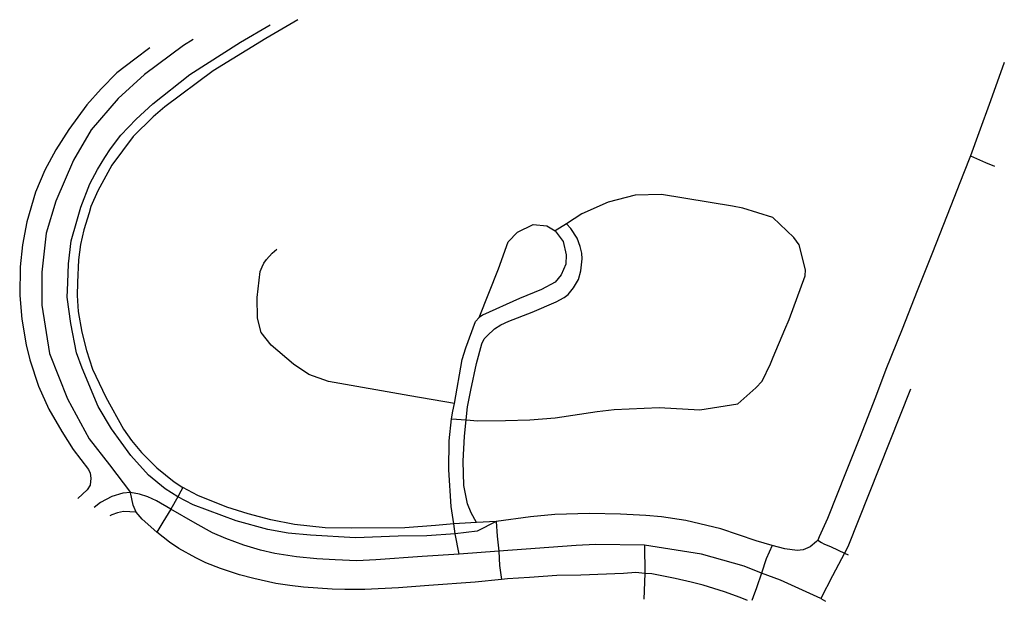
# Model space of a CAD drawing. Header units: millimetres. Extents: x 92352861 to 92618727, y 1600225111 to 1600382068.
import ezdxf

# ---------------------------------------------------------------- set-up
doc = ezdxf.new("R2010")
doc.units = ezdxf.units.MM
doc.header["$MEASUREMENT"] = 0
doc.layers.add('elveg20.v_kartverket_255_veglenke', color=10, linetype='Continuous')

msp = doc.modelspace()

# ---------------------------------------------------------------- linework, layer by layer
at = {"layer": 'elveg20.v_kartverket_255_veglenke'}
for p, q in [((92500472, 1600326990, 112280), (92497474, 1600325058, 112239)), ((92469450, 1600274393, 108939), (92473431, 1600274052, 108940)), ((92395582, 1600253318, 112340), (92393634, 1600249998, 113400)), ((92476190, 1600246414, 106600), (92470055, 1600246003, 107120)), ((92470465, 1600243311, 106960), (92470055, 1600246003, 107120)), ((92481481, 1600246630, 106179), (92476190, 1600246414, 106600)), ((92481481, 1600246630, 106179), (92481781, 1600242719, 107119)), ((92471559, 1600237870, 107829), (92470465, 1600243311, 106960)), ((92481781, 1600242719, 107119), (92482196, 1600238614, 107169)), ((92521572, 1600240278, 104139), (92521636, 1600232655, 104379)), ((92556011, 1600240145, 102219), (92554437, 1600236526, 102089)), ((92571994, 1600239773, 101289), (92575545, 1600238139, 101079)), ((92482196, 1600238614, 107169), (92471559, 1600237870, 107829)), ((92482196, 1600238614, 107169), (92482462, 1600234759, 107009)), ((92554437, 1600236526, 102089), (92553142, 1600232707, 101869)), ((92575545, 1600238139, 101079), (92576559, 1600237678, 101063)), ((92521636, 1600232655, 104379), (92521363, 1600225719, 104433)), ((92553142, 1600232707, 101869), (92551786, 1600228753, 101739)), ((92569176, 1600225888, 100539), (92570409, 1600225111, 100469))]:
    msp.add_line(p, q, dxfattribs=at)
for points in [[(92395582, 1600253318, 112340), (92392130, 1600255450, 112880), (92387644, 1600259178, 113310), (92382905, 1600264482, 113770), (92377641, 1600271660, 114420), (92374029, 1600277668, 114910), (92369717, 1600287995, 115550), (92368244, 1600292162, 115910), (92366647, 1600300045, 116500), (92365695, 1600307192, 116930), (92365815, 1600311051, 117230), (92366015, 1600316199, 117470), (92366780, 1600322395, 117930), (92368267, 1600327723, 118310), (92369376, 1600331520, 118580), (92371833, 1600337756, 118790), (92373855, 1600341632, 119230), (92375893, 1600344916, 119440), (92377408, 1600347192, 119710), (92380166, 1600350919, 119900), (92384290, 1600355256, 120340), (92388779, 1600359343, 120750), (92398829, 1600367244, 121800), (92412483, 1600375999, 122990), (92420469, 1600380653, 123704)], [(92427934, 1600382068, 124396), (92419308, 1600376969, 123680), (92405086, 1600368281, 122530), (92392040, 1600358564, 121250), (92388931, 1600355879, 120840), (92383542, 1600350579, 120090), (92377717, 1600342773, 119400), (92373935, 1600335842, 118880), (92372074, 1600331662, 118620), (92371581, 1600329984, 118490), (92370196, 1600325317, 118160), (92369266, 1600321433, 117860), (92368738, 1600317266, 117500), (92368498, 1600311126, 117090), (92368391, 1600307671, 116760), (92368645, 1600303339, 116520), (92369601, 1600297734, 116110), (92370898, 1600292834, 115830), (92372561, 1600287720, 115420), (92376138, 1600280174, 114820), (92380927, 1600271521, 114210), (92383063, 1600268505, 114000), (92385776, 1600265268, 113710), (92389877, 1600261117, 113280), (92394582, 1600257349, 112790), (92396892, 1600255848, 112600)], [(92399731, 1600376721, 122634), (92397077, 1600375134, 122399), (92386574, 1600367299, 121359), (92379466, 1600360786, 120669), (92372163, 1600352344, 119769), (92367389, 1600344131, 119429), (92362593, 1600333090, 118579), (92360041, 1600324492, 118169), (92358801, 1600313911, 117359), (92358795, 1600305031, 116929), (92360884, 1600292009, 116239), (92365732, 1600279793, 115159), (92371627, 1600268943, 114549), (92377084, 1600261900, 113989), (92382755, 1600254502, 114459)], [(92388013, 1600374500, 122098), (92383948, 1600371444, 121770), (92379097, 1600367735, 121380), (92374889, 1600363440, 121020), (92371029, 1600359060, 120540), (92366164, 1600352423, 120180), (92362592, 1600346930, 119660), (92359652, 1600341422, 119410), (92357133, 1600335482, 119070), (92354828, 1600327512, 118600), (92353580, 1600321311, 118410), (92352944, 1600315403, 118100), (92352861, 1600307610, 117570), (92353438, 1600301257, 117270), (92354575, 1600294352, 116910), (92355604, 1600290275, 116680), (92357976, 1600283196, 116180), (92360759, 1600276977, 115820), (92364259, 1600270970, 115490), (92367328, 1600266095, 115160), (92371435, 1600260711, 114660), (92371915, 1600259723, 114630), (92372075, 1600258311, 114600), (92371872, 1600256492, 114430), (92371063, 1600255173, 114430), (92368589, 1600252812, 114430)], [(92618727, 1600370548, 105260), (92615001, 1600360142, 105149), (92611837, 1600351561, 105129), (92609557, 1600345286, 105089)], [(92609557, 1600345286, 105089), (92607681, 1600340544, 105159), (92603309, 1600329323, 105049), (92599177, 1600318829, 104949), (92595185, 1600308897, 104699), (92591102, 1600298558, 104219), (92586777, 1600287670, 103909), (92583935, 1600280204, 103719), (92579644, 1600269118, 103279), (92575997, 1600260122, 102839), (92570998, 1600247423, 102319), (92568778, 1600242507, 102169), (92568344, 1600241643, 102089)], [(92609557, 1600345286, 105089), (92613663, 1600343551, 104779), (92616071, 1600342540, 104806)], [(92473431, 1600274052, 108940), (92476608, 1600273794, 108939), (92484016, 1600273915, 108639), (92490619, 1600274079, 108239), (92497493, 1600274663, 108139), (92508799, 1600276360, 107739), (92513372, 1600276882, 107539), (92525560, 1600277439, 107139), (92536529, 1600276808, 107139), (92546738, 1600278428, 107239), (92551650, 1600282683, 107239), (92553326, 1600284504, 107339), (92555603, 1600289175, 107439), (92556274, 1600291026, 107439), (92559459, 1600298466, 107839), (92560673, 1600301157, 107939), (92564952, 1600312984, 108639), (92565039, 1600314593, 108939), (92563365, 1600321290, 109439), (92561921, 1600323293, 109639), (92556228, 1600328706, 110039), (92548132, 1600331243, 110739), (92545291, 1600331745, 110939), (92526127, 1600334906, 111739), (92519025, 1600334707, 112039), (92511743, 1600332791, 112239), (92504646, 1600329686, 112339), (92500472, 1600326990, 112280)], [(92473431, 1600274052, 108940), (92473774, 1600277614, 108170), (92474650, 1600282115, 108560), (92476167, 1600289318, 109040), (92477613, 1600294551, 109340), (92478290, 1600295901, 109390), (92479093, 1600296729, 109510), (92481066, 1600298602, 109660), (92482741, 1600299722, 109710), (92484954, 1600300750, 109790), (92491270, 1600303138, 110160), (92497692, 1600305885, 110680), (92499862, 1600307090, 110830), (92500917, 1600307906, 110880), (92502412, 1600309735, 110920), (92503741, 1600311923, 111010), (92504425, 1600314307, 111090), (92504758, 1600317557, 111160), (92504660, 1600319094, 111220), (92504223, 1600320887, 111240), (92503372, 1600323142, 111586), (92501678, 1600325709, 112027), (92500472, 1600326990, 112280)], [(92476951, 1600301680, 110739), (92482136, 1600314873, 111539), (92484759, 1600322106, 111939), (92487239, 1600324767, 112139), (92491522, 1600326758, 112239), (92495155, 1600326413, 112239), (92497474, 1600325058, 112239)], [(92497474, 1600325058, 112239), (92499598, 1600322228, 112139), (92500449, 1600318594, 112139), (92500295, 1600316051, 111939), (92499087, 1600313260, 111839), (92497425, 1600311239, 111639), (92493755, 1600309276, 111439), (92487812, 1600306854, 111139), (92477806, 1600302341, 110839), (92476951, 1600301680, 110739)], [(92418298, 1600315385, 113470), (92418781, 1600316335, 113680), (92419466, 1600317369, 113860), (92421025, 1600319044, 114050), (92422252, 1600320126, 114240)], [(92470267, 1600278456, 109240), (92458179, 1600280581, 108700), (92436265, 1600284446, 109350), (92430976, 1600286331, 109500), (92426758, 1600289081, 109750), (92420785, 1600294254, 110350), (92418023, 1600297671, 110700), (92417104, 1600301515, 111200), (92416963, 1600307062, 112150), (92417820, 1600314156, 113300), (92418298, 1600315385, 113470)], [(92470267, 1600278456, 109240), (92472338, 1600290331, 110039), (92473317, 1600293507, 110239), (92475924, 1600300605, 110639), (92476951, 1600301680, 110739)], [(92593380, 1600282318, 102846), (92576513, 1600239834, 101339), (92575545, 1600238139, 101079)], [(92469450, 1600274393, 108939), (92469809, 1600276423, 109039), (92470267, 1600278456, 109240)], [(92470055, 1600246003, 107120), (92469411, 1600250738, 107939), (92468716, 1600260611, 108339), (92468867, 1600268439, 108839), (92469450, 1600274393, 108939)], [(92476190, 1600246414, 106600), (92474807, 1600248973, 106790), (92473806, 1600251378, 107000), (92472806, 1600256329, 107250), (92472650, 1600262962, 107580), (92472960, 1600269669, 107940), (92473431, 1600274052, 108940)], [(92396892, 1600255848, 112600), (92396395, 1600254790, 112600), (92395582, 1600253318, 112340)], [(92470055, 1600246003, 107120), (92465125, 1600245556, 107170), (92456873, 1600244905, 107950), (92442417, 1600244820, 108920), (92435381, 1600244976, 109300), (92427044, 1600245803, 109980), (92420698, 1600247120, 110470), (92414512, 1600248709, 111060), (92408754, 1600250499, 111550), (92400942, 1600253697, 112250), (92396892, 1600255848, 112600)], [(92382755, 1600254502, 114459), (92380703, 1600254328, 114609), (92377719, 1600253436, 114709), (92374702, 1600251741, 114849), (92373000, 1600250463, 114885)], [(92384353, 1600249173, 114350), (92383501, 1600251037, 114339), (92382755, 1600254502, 114459)], [(92393634, 1600249998, 113400), (92389823, 1600252184, 113759), (92387490, 1600253314, 113999), (92385235, 1600254018, 114159), (92382755, 1600254502, 114459)], [(92470465, 1600243311, 106960), (92462787, 1600242769, 107270), (92455090, 1600242670, 107840), (92443512, 1600242220, 108920), (92431393, 1600242995, 109670), (92425352, 1600243536, 110110), (92419820, 1600244466, 110470), (92411350, 1600246796, 111230), (92399695, 1600251171, 112270), (92395582, 1600253318, 112340)], [(92393634, 1600249998, 113400), (92391478, 1600246488, 113067), (92389853, 1600243803, 112840)], [(92471559, 1600237870, 107829), (92461527, 1600237165, 108509), (92449012, 1600236264, 109419), (92443895, 1600236064, 109939), (92438087, 1600236287, 110219), (92433087, 1600236546, 110489), (92427593, 1600237142, 110869), (92421748, 1600238034, 111319), (92417917, 1600238917, 111569), (92413351, 1600240289, 111769), (92408568, 1600242027, 112109), (92404959, 1600243617, 112449), (92400285, 1600246235, 112909), (92393634, 1600249998, 113400)], [(92384353, 1600249173, 114350), (92380874, 1600249339, 113690), (92379307, 1600248968, 113850), (92377708, 1600248474, 113960), (92377223, 1600248214, 114026)], [(92389853, 1600243803, 112840), (92385898, 1600247307, 113875), (92384353, 1600249173, 114350)], [(92556011, 1600240145, 102219), (92551758, 1600241409, 102479), (92542139, 1600244651, 103129), (92532756, 1600246957, 103659), (92526132, 1600247944, 104139), (92521939, 1600248291, 104399), (92515118, 1600248653, 104889), (92506748, 1600248815, 105479), (92497370, 1600248496, 106029), (92490820, 1600247865, 106469), (92481481, 1600246630, 106179)], [(92481481, 1600246630, 106179), (92476433, 1600244014, 106561), (92470465, 1600243311, 106960)], [(92482929, 1600230983, 107199), (92475854, 1600230245, 107709), (92463320, 1600229333, 108669), (92455132, 1600228767, 109299), (92446042, 1600228338, 109999), (92440693, 1600228302, 110319), (92437238, 1600228410, 110539), (92429514, 1600228939, 111149), (92425837, 1600229341, 111379), (92422037, 1600229936, 111649), (92416052, 1600231239, 112099), (92412171, 1600232278, 112339), (92407079, 1600233995, 112689), (92403115, 1600235500, 113069), (92400385, 1600236831, 113289), (92395809, 1600239345, 113679), (92393282, 1600241062, 113335), (92389853, 1600243803, 112840)], [(92521572, 1600240278, 104139), (92508319, 1600240447, 105239), (92503127, 1600240182, 105739), (92482196, 1600238614, 107169)], [(92553142, 1600232707, 101869), (92548522, 1600234557, 102139), (92536965, 1600237853, 103139), (92521572, 1600240278, 104139)], [(92568344, 1600241643, 102089), (92567990, 1600241218, 102089), (92566314, 1600239788, 101949), (92564433, 1600239024, 101939), (92562804, 1600238819, 101929), (92559455, 1600239265, 101969), (92556011, 1600240145, 102219)], [(92568344, 1600241643, 102089), (92569344, 1600241013, 101989), (92570022, 1600240640, 101899), (92571994, 1600239773, 101289)], [(92575545, 1600238139, 101079), (92572360, 1600232013, 100809), (92569176, 1600225888, 100539)], [(92482462, 1600234759, 107009), (92482807, 1600232288, 107139), (92482929, 1600230983, 107199)], [(92521636, 1600232655, 104379), (92519266, 1600232869, 104479), (92515923, 1600232654, 104779), (92504400, 1600232204, 105599), (92497916, 1600232048, 106139), (92490548, 1600231500, 106639), (92484561, 1600231129, 107089), (92482929, 1600230983, 107199)], [(92549421, 1600225371, 102000), (92547360, 1600226137, 102149), (92543134, 1600227663, 102449), (92537405, 1600229455, 102879), (92534182, 1600230251, 103209), (92529862, 1600231259, 103569), (92523592, 1600232492, 104289), (92521636, 1600232655, 104379)], [(92569176, 1600225888, 100539), (92558305, 1600230835, 101539), (92553142, 1600232707, 101869)], [(92551786, 1600228753, 101739), (92550896, 1600226305, 101959), (92550543, 1600225357, 101937)]]:
    msp.add_polyline3d(points, dxfattribs=at)

doc.saveas('drawing.dxf')
